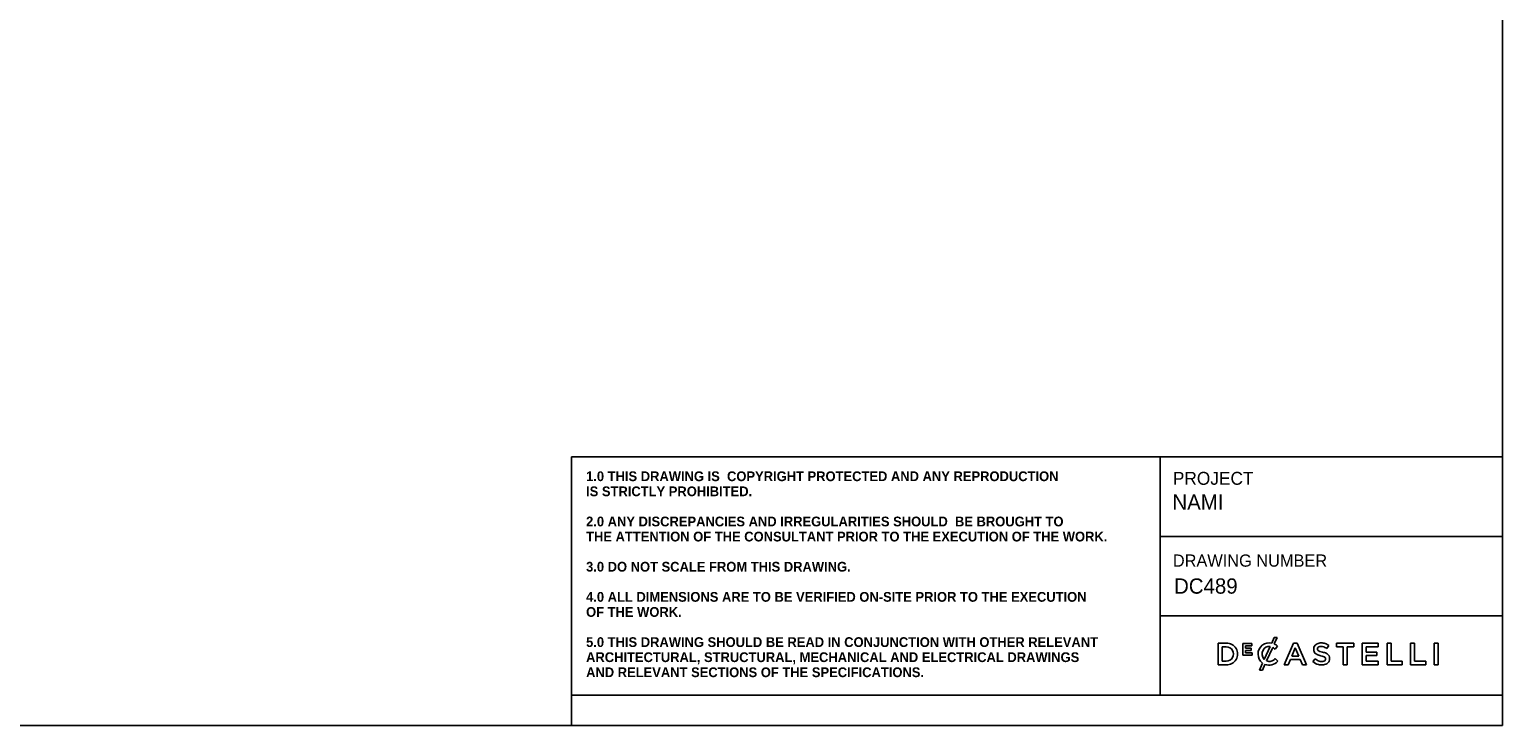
# Model space of a CAD drawing. Header units: millimetres. Extents: x 9903 to 16053, y 652 to 4977.
# Tile 66 of 83: x 12436 to 16053, y 652 to 2362. Entities that reach past the tile are written whole.
import ezdxf

# ---------------------------------------------------------------- set-up
doc = ezdxf.new("R2010")
doc.units = ezdxf.units.MM
doc.header["$LTSCALE"] = 20
doc.linetypes.add('SLD-Solido', pattern=[0])
doc.layers.add('NOTE', color=3, linetype='SLD-Solido')
doc.layers.add('SCHIZZI', color=9, linetype='Continuous')
doc.styles.add('SLDTEXTSTYLE0', font='GOTHIC.TTF')
doc.styles.add('SLDTEXTSTYLE1', font='arialbd.ttf', dxfattribs={"width": 0.948})

msp = doc.modelspace()

# ---------------------------------------------------------------- linework, layer by layer
at = {"layer": 'SCHIZZI', "color": 7, "true_color": 0xffffff}
for p, q in [((16053.212, 651.696), (16052.917, 4956.696)), ((13766.553, 1312.063), (13766.553, 726.698)), ((13766.553, 1312.063), (16053.166, 1312.063)), ((15212.826, 1312.063), (15212.826, 726.698)), ((15212.826, 1115.855), (16053.173, 1115.855)), ((15212.826, 921.38), (16053.193, 921.38)), ((15374.761, 854.016), (15354.993, 854.016)), ((15354.993, 854.016), (15354.993, 801.175)), ((15364.71, 810.071), (15364.71, 845.12)), ((15364.71, 845.12), (15374.761, 845.12)), ((15437.838, 853.651), (15415.723, 853.651)), ((15415.723, 853.651), (15415.723, 824.336)), ((15422.134, 841.971), (15422.134, 847.918)), ((15422.134, 847.918), (15437.838, 847.918)), ((15435.954, 841.971), (15422.134, 841.971)), ((15422.134, 836.23), (15435.954, 836.23)), ((15422.134, 830.075), (15422.134, 836.23)), ((15435.954, 836.23), (15435.954, 841.971)), ((15437.838, 847.918), (15437.838, 853.651)), ((15482.436, 845.762), (15468.077, 814.262)), ((15473.686, 810.462), (15488.806, 843.663)), ((15492.701, 868.056), (15486.344, 854.092)), ((15500.026, 868.056), (15492.701, 868.056)), ((15492.754, 852.075), (15500.026, 868.056)), ((15494.626, 839.328), (15500.875, 846.525)), ((15500.875, 846.525), (15500.696, 846.693)), ((15540.104, 854.39), (15516.857, 801.175)), ((15535.815, 822.48), (15544.386, 842.479)), ((15548.965, 854.39), (15540.104, 854.39)), ((15544.386, 842.479), (15553.033, 822.48)), ((15549.034, 854.229), (15548.965, 854.39)), ((15572.212, 801.175), (15549.034, 854.229)), ((15621.427, 840.762), (15626.657, 848.131)), ((15688.084, 854.016), (15645.104, 854.016)), ((15645.104, 854.016), (15645.104, 844.975)), ((15645.104, 844.975), (15661.699, 844.975)), ((15661.699, 844.975), (15661.699, 801.175)), ((15671.489, 801.175), (15671.489, 844.975)), ((15671.489, 844.975), (15688.084, 844.975)), ((15688.084, 844.975), (15688.084, 854.016)), ((15747.798, 854.021), (15708.481, 854.021)), ((15708.481, 854.021), (15708.481, 801.175)), ((15718.205, 832.196), (15718.205, 845.271)), ((15718.205, 845.271), (15747.798, 845.271)), ((15744.435, 832.196), (15718.205, 832.196)), ((15744.435, 823.451), (15744.435, 832.196)), ((15747.798, 845.271), (15747.798, 854.021)), ((15779.49, 854.016), (15769.769, 854.016)), ((15769.769, 854.016), (15769.769, 801.175)), ((15779.49, 810.071), (15779.49, 854.016)), ((15836.96, 854.016), (15827.245, 854.016)), ((15827.245, 854.016), (15827.245, 801.175)), ((15836.96, 810.071), (15836.96, 854.016)), ((15885.241, 854.021), (15885.241, 801.175)), ((15894.956, 854.021), (15885.241, 854.021)), ((15894.956, 801.175), (15894.956, 854.021)), ((15354.993, 801.175), (15374.761, 801.175)), ((15374.761, 810.071), (15364.71, 810.071)), ((15415.723, 824.336), (15438.046, 824.336)), ((15438.046, 830.075), (15422.134, 830.075)), ((15438.046, 824.336), (15438.046, 830.075)), ((15452.796, 827.342), (15452.796, 827.444)), ((15463.923, 805.151), (15456.011, 787.777)), ((15463.357, 787.777), (15469.848, 802.019)), ((15501.251, 809.816), (15494.991, 816.152)), ((15501.072, 809.631), (15501.251, 809.816)), ((15516.857, 801.175), (15526.844, 801.175)), ((15526.844, 801.175), (15532.226, 813.804)), ((15532.226, 813.804), (15556.618, 813.804)), ((15553.033, 822.48), (15535.815, 822.48)), ((15556.618, 813.804), (15561.923, 801.175)), ((15561.923, 801.175), (15572.212, 801.175)), ((15593.296, 815.887), (15587.429, 808.917)), ((15661.699, 801.175), (15671.489, 801.175)), ((15708.481, 801.175), (15748.175, 801.175)), ((15718.205, 823.451), (15744.435, 823.451)), ((15718.205, 809.92), (15718.205, 823.451)), ((15748.175, 809.92), (15718.205, 809.92)), ((15748.175, 801.175), (15748.175, 809.92)), ((15769.769, 801.175), (15806.991, 801.175)), ((15806.991, 810.071), (15779.49, 810.071)), ((15806.991, 801.175), (15806.991, 810.071)), ((15827.245, 801.175), (15864.468, 801.175)), ((15864.468, 810.071), (15836.96, 810.071)), ((15864.468, 801.175), (15864.468, 810.071)), ((15885.241, 801.175), (15894.956, 801.175)), ((15456.011, 787.777), (15463.357, 787.777)), ((13766.553, 726.698), (13766.553, 651.696)), ((13766.553, 726.698), (16053.201, 726.698)), ((9903.212, 651.696), (16053.212, 651.696))]:
    msp.add_line(p, q, dxfattribs=at)
for centre, radius, start, end in [((15376.191, 827.595), 26.459, 266.901566, 93.098434), ((15375.138, 827.595), 17.529, 268.766282, 91.233718), ((15479.899, 827.764), 27.106, 76.245226, 180.890911), ((15483.208, 827.761), 20.277, 153.584323, 221.736626), ((15479.862, 829.423), 16.541, 81.048625, 153.584323), ((15475.45, 819.66), 27.469, 45.725978, 60.907311), ((15480.975, 826.124), 28.499, 45.713936, 65.587087), ((15606.451, 838.976), 17.034, 162.439658, 192.31941), ((15600.905, 837.456), 11.295, 190.789839, 232.667652), ((15604.136, 839.224), 14.759, 114.634461, 160.643008), ((15607.297, 832.33), 22.344, 89.507878, 114.634461), ((15604.897, 840.044), 5.868, 146.859349, 193.310287), ((15603.958, 839.822), 4.904, 193.310287, 230.567348), ((15605.956, 838.297), 7.761, 98.98092, 140.323531), ((15608.504, 845.999), 12.568, 232.447777, 252.597743), ((15607.467, 828.741), 17.436, 77.544736, 98.98092), ((15624.461, 889.864), 59.236, 250.558671, 257.31246), ((15607.708, 823.055), 31.619, 72.444707, 90.397323), ((15605.14, 820.463), 26.025, 51.257807, 76.472925), ((15603.352, 793.644), 39.275, 64.632538, 78.098948), ((15606.424, 821.838), 33.177, 52.421826, 70.96437), ((15480.489, 827.342), 27.693, 180, 233.257859), ((15479.907, 828.643), 28.461, 249.303651, 318.584579), ((15480.205, 826.831), 17.619, 248.283765, 285.876596), ((15478.274, 831.676), 22.814, 287.214356, 317.118479), ((15609.16, 832.782), 32.276, 227.679974, 255.773336), ((15610.832, 834.039), 25.24, 225.988556, 252.682325), ((15606.77, 845.147), 20.967, 232.667652, 251.270828), ((15616.425, 869.592), 47.236, 249.700677, 255.514634), ((15609.52, 834.204), 33.743, 255.773336, 272.447936), ((15609.621, 830.153), 21.169, 252.682325, 275.673903), ((15598.345, 799.608), 25.046, 73.32325, 75.514634), ((15613.496, 853.321), 30.768, 254.999991, 258.293285), ((15598.384, 780.39), 43.711, 70.271292, 78.293285), ((15610.391, 822.706), 22.222, 271.471115, 299.926045), ((15610.909, 818.915), 9.86, 274.681301, 307.588783), ((15608.033, 806.465), 15.912, 58.434365, 71.284159), ((15613.71, 815.481), 5.26, 27.461774, 59.715245), ((15613.558, 815.187), 5.293, 309.483879, 346.593811), ((15612.528, 815.432), 6.351, 346.593811, 22.926711), ((15614.828, 815.983), 14.195, 28.771237, 67.859867), ((15614.65, 815.308), 13.685, 299.926045, 337.379461), ((15611.183, 816.415), 17.314, 338.409002, 21.695689)]:
    msp.add_arc(centre, radius, start, end, dxfattribs=at)

# ---------------------------------------------------------------- texts
at = {"layer": 'NOTE', "color": 7, "true_color": 0xffffff, "attachment_point": 1}
for s, insert, char_height, style in [('1.0 THIS DRAWING IS  COPYRIGHT PROTECTED AND ANY REPRODUCTION', (13802.721, 1276.16), 24, 'SLDTEXTSTYLE1'), ('PROJECT', (15243.592, 1274.933), 31.75, 'SLDTEXTSTYLE0'), ('IS STRICTLY PROHIBITED.', (13802.721, 1239.119), 24, 'SLDTEXTSTYLE1'), ('NAMI', (15242.598, 1219.412), 37.5, 'SLDTEXTSTYLE0'), ('2.0 ANY DISCREPANCIES AND IRREGULARITIES SHOULD  BE BROUGHT TO ', (13802.721, 1165.035), 24, 'SLDTEXTSTYLE1'), ('THE ATTENTION OF THE CONSULTANT PRIOR TO THE EXECUTION OF THE WORK.', (13802.721, 1127.994), 24, 'SLDTEXTSTYLE1'), ('3.0 DO NOT SCALE FROM THIS DRAWING.', (13802.721, 1053.91), 24, 'SLDTEXTSTYLE1'), ('DRAWING NUMBER', (15243.592, 1072.004), 30, 'SLDTEXTSTYLE0'), (' DC489', (15232.64, 1013.198), 37.5, 'SLDTEXTSTYLE0'), ('4.0 ALL DIMENSIONS ARE TO BE VERIFIED ON-SITE PRIOR TO THE EXECUTION ', (13802.721, 979.827), 24, 'SLDTEXTSTYLE1'), ('OF THE WORK.', (13802.721, 942.785), 24, 'SLDTEXTSTYLE1'), ('5.0 THIS DRAWING SHOULD BE READ IN CONJUNCTION WITH OTHER RELEVANT ', (13802.721, 868.702), 24, 'SLDTEXTSTYLE1'), ('ARCHITECTURAL, STRUCTURAL, MECHANICAL AND ELECTRICAL DRAWINGS ', (13802.721, 831.66), 24, 'SLDTEXTSTYLE1'), ('AND RELEVANT SECTIONS OF THE SPECIFICATIONS.', (13802.721, 794.619), 24, 'SLDTEXTSTYLE1')]:
    msp.add_mtext(s, dxfattribs=dict(at, insert=insert, char_height=char_height, style=style))

doc.saveas('drawing.dxf')
